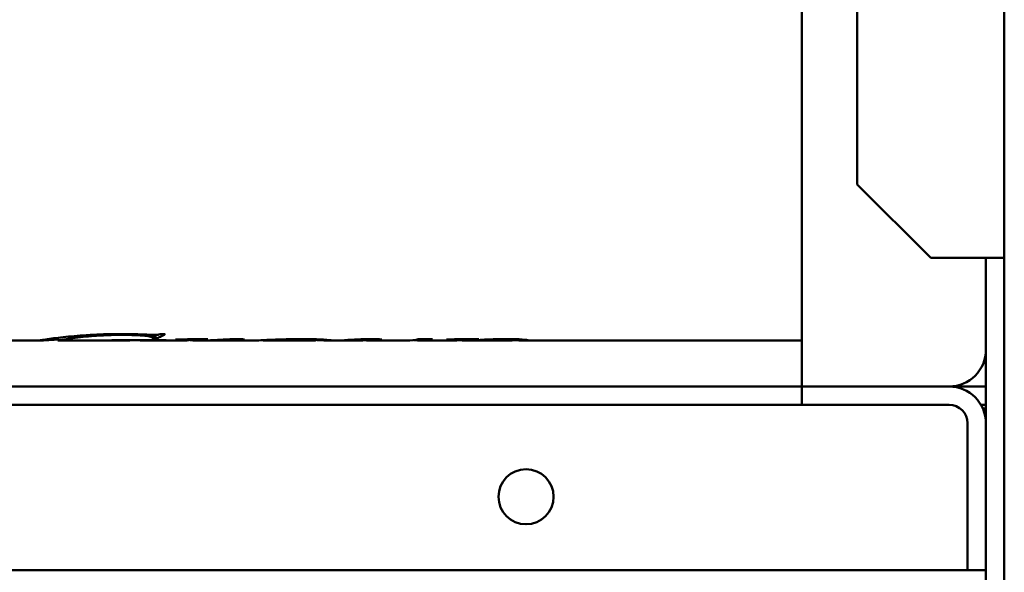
# Model space of a CAD drawing. Header units: millimetres. Extents: x 2244 to 3007, y 1348 to 2364.
# Tile 4 of 7: x 2481 to 2749, y 1571 to 1721. Entities that reach past the tile are written whole.
import ezdxf

# ---------------------------------------------------------------- set-up
doc = ezdxf.new("R2010")
doc.units = ezdxf.units.MM
doc.header["$LTSCALE"] = 12.5
doc.layers.add('Widoczne (ISO)', color=7, linetype='Continuous', lineweight=50)

msp = doc.modelspace()

# ---------------------------------------------------------------- linework, layer by layer
at = {"layer": 'Widoczne (ISO)'}
for p, q in [((2693.5, 1621.25), (2693.5, 1961.25)), ((2708.5, 1906.25), (2708.5, 1676.25)), ((2748.5, 1851.25), (2748.5, 1396.25)), ((2708.5, 1676.25), (2728.5, 1656.25)), ((2728.5, 1656.25), (2748.5, 1656.25)), ((2743.5, 1566.04), (2743.5, 1656.25)), ((2519.46, 1635.54), (2520.41, 1635.54)), ((2486.14, 1633.75), (2458.46, 1633.75)), ((2486.06, 1633.76), (2486.06, 1633.76)), ((2491.26, 1634.51), (2491.26, 1633.75)), ((2510.41, 1633.75), (2491.3, 1633.75)), ((2506.61, 1633.82), (2505.9, 1633.82)), ((2506.18, 1633.85), (2520.71, 1633.85)), ((2510.13, 1633.85), (2510.13, 1633.8)), ((2510.79, 1633.85), (2510.79, 1633.77)), ((2525.1, 1633.75), (2515.03, 1633.75)), ((2517.81, 1634.27), (2516.87, 1634.27)), ((2517.1, 1635.29), (2517.1, 1634.52)), ((2517.81, 1635.3), (2517.81, 1634.27)), ((2520.45, 1633.85), (2520.45, 1633.82)), ((2523.51, 1634.07), (2523.51, 1634.01)), ((2526.71, 1634.1), (2526.71, 1634)), ((2527.08, 1634.1), (2527.08, 1633.95)), ((2528.41, 1634.12), (2528.41, 1633.75)), ((2529.12, 1633.75), (2528.75, 1633.75)), ((2543.46, 1633.75), (2530.39, 1633.75)), ((2534.18, 1633.91), (2534.18, 1633.84)), ((2537.75, 1634.1), (2537.75, 1633.89)), ((2541.07, 1634.15), (2541.07, 1633.87)), ((2560.7, 1633.75), (2547.99, 1633.75)), ((2561.37, 1634.11), (2561.37, 1633.83)), ((2572.61, 1633.75), (2565.23, 1633.75)), ((2569.95, 1633.9), (2569.95, 1633.84)), ((2575.01, 1634.13), (2575.01, 1633.94)), ((2585.05, 1633.75), (2576.74, 1633.75)), ((2586.17, 1633.76), (2586.17, 1633.75)), ((2589.19, 1634.12), (2593.11, 1634.12)), ((2598.52, 1633.75), (2589.85, 1633.75)), ((2596.88, 1634.07), (2596.88, 1634.01)), ((2600.6, 1634.11), (2600.6, 1633.94)), ((2614.05, 1633.75), (2602.54, 1633.75)), ((2603.98, 1634.15), (2603.98, 1633.85)), ((2614.82, 1634.15), (2614.82, 1633.83)), ((2693.5, 1633.75), (2618.21, 1633.75)), ((2693.5, 1621.25), (2251.5, 1621.25)), ((2693.5, 1621.25), (2697.33, 1621.25)), ((2693.5, 1621.25), (2693.5, 1616.25)), ((2720.58, 1621.25), (2697.33, 1621.25)), ((2720.58, 1621.25), (2727.65, 1621.25)), ((2727.65, 1621.25), (2733.5, 1621.25)), ((2743.5, 1621.25), (2733.5, 1621.25)), ((2693.5, 1616.25), (2248.5, 1616.25)), ((2696.43, 1616.25), (2693.5, 1616.25)), ((2696.43, 1616.25), (2720.58, 1616.25)), ((2727.65, 1616.25), (2720.58, 1616.25)), ((2733.5, 1616.25), (2727.65, 1616.25)), ((2743.5, 1616.25), (2742.16, 1616.25)), ((2742.67, 1615.25), (2743.5, 1615.25)), ((2738.5, 1611.25), (2738.5, 1581.25)), ((2738.5, 1571.25), (2738.5, 1581.25)), ((2738.5, 1571.25), (2248.5, 1571.25)), ((2738.5, 1571.25), (2743.5, 1571.25))]:
    msp.add_line(p, q, dxfattribs=at)
msp.add_circle((2618.5, 1591.25), 7.5, dxfattribs=at)
for centre, radius, start, end in [((2733.5, 1631.25), 10, 270, 0), ((2733.5, 1611.25), 10, 0, 90), ((2733.5, 1611.25), 5, 0, 90)]:
    msp.add_arc(centre, radius, start, end, dxfattribs=at)
for centre, major_axis, ratio, start_param, end_param in [((2506.04, 1804.01), (-1.56, -170.26), 0.273644, 0.030382, 0.036496), ((2520.58, 1801.58), (-1.39, -167.82), 0.247969, 0.030214, 0.036371), ((2527.58, 7719.39), (2337.54, 5633.5), 0.984749, 3.539645, 3.541112), ((2523.34, 1812.17), (3.91, -178.41), 0.342041, 6.216466, 6.222092), ((2569.55, 2101.03), (23.28, -466.89), 0.813785, 6.220937, 6.223042), ((2588.89, 1803.48), (-2.93, -169.73), 0.26818, 0.057702, 0.070821), ((2601.28, 8742.77), (2949.7, 6486.11), 0.986572, 3.5729, 3.57415), ((2596.88, 1791.25), (0.01, -157.5), 0.000972, 6.218962, 6.225316)]:
    msp.add_ellipse(centre, major_axis=major_axis, ratio=ratio, start_param=start_param, end_param=end_param, dxfattribs=at)
for points, knots in [([(2498.9, 1635.22), (2500.42, 1635.32), (2502, 1635.4), (2505.27, 1635.51), (2506.92, 1635.54), (2508.6, 1635.54)], [-1.007271, -1.007271, -1.007271, -1.007271, -0.501692, -0.501692, 0, 0, 0, 0]), ([(2508.6, 1635.54), (2509.79, 1635.54), (2510.99, 1635.53), (2513.28, 1635.47), (2514.36, 1635.42), (2515.4, 1635.36)], [-0.6978343, -0.6978343, -0.6978343, -0.6978343, -0.3382196, -0.3382196, 0, 0, 0, 0]), ([(2517.2, 1635.29), (2517.45, 1635.29), (2517.69, 1635.3), (2518.12, 1635.32), (2518.24, 1635.33), (2518.42, 1635.35), (2518.55, 1635.36), (2518.94, 1635.43), (2519.22, 1635.48), (2519.46, 1635.54)], [-0.2502061, -0.2502061, -0.2502061, -0.2502061, -0.2237227, -0.2237227, -0.2012068, -0.2012068, -0.1390056, -0.1390056, 0, 0, 0, 0]), ([(2520.41, 1635.54), (2519.97, 1635.27), (2519.54, 1635.02), (2518.68, 1634.6), (2518.25, 1634.42), (2517.81, 1634.27)], [-1.134393, -1.134393, -1.134393, -1.134393, -0.567197, -0.567197, 0, 0, 0, 0]), ([(2486.06, 1633.76), (2486.05, 1633.79), (2486.68, 1633.9), (2487.95, 1634.08), (2489.21, 1634.25), (2490.8, 1634.47), (2492.7, 1634.67), (2494.61, 1634.88), (2496.67, 1635.07), (2498.9, 1635.22)], [0, 0, 0, 0, 1, 1, 1, 2, 2, 2, 3, 3, 3, 3]), ([(2491.26, 1634.05), (2490.7, 1634.02), (2490.21, 1634), (2489.25, 1633.94), (2488.76, 1633.91), (2487.38, 1633.82), (2486.85, 1633.78), (2486.26, 1633.75), (2486.06, 1633.74), (2486.06, 1633.76)], [-0.8523278, -0.8523278, -0.8523278, -0.8523278, -0.7686166, -0.7686166, -0.6561312, -0.6561312, -0.4048901, -0.4048901, 0, 0, 0, 0]), ([(2495.34, 1634.42), (2494, 1634.24), (2492.97, 1634.08), (2491.58, 1633.84), (2491.26, 1633.77), (2491.26, 1633.75)], [-1.425734, -1.425734, -1.425734, -1.425734, -0.716682, -0.716682, 0, 0, 0, 0]), ([(2508.6, 1635.29), (2506.64, 1635.29), (2504.74, 1635.24), (2502.34, 1635.11), (2501.77, 1635.08), (2500.08, 1634.95), (2499.04, 1634.86), (2497.06, 1634.64), (2496.15, 1634.53), (2495.34, 1634.42)], [-1.600406, -1.600406, -1.600406, -1.600406, -1.013723, -1.013723, -0.824033, -0.824033, -0.430083, -0.430083, 0, 0, 0, 0]), ([(2517.1, 1634.52), (2517.09, 1634.69), (2516.34, 1634.87), (2514.83, 1635.03), (2513.33, 1635.2), (2511.25, 1635.29), (2508.6, 1635.29)], [0, 0, 0, 0, 1, 1, 1, 2, 2, 2, 2]), ([(2515.99, 1633.77), (2515.83, 1633.77), (2515.63, 1633.76), (2515.14, 1633.75), (2514.85, 1633.75), (2514.6, 1633.76)], [-0.4626452, -0.4626452, -0.4626452, -0.4626452, -0.2729874, -0.2729874, 0, 0, 0, 0]), ([(2520.45, 1633.82), (2519.89, 1633.82), (2519.28, 1633.82), (2518.05, 1633.81), (2517.71, 1633.81), (2517.24, 1633.8), (2516.96, 1633.79), (2516.43, 1633.78), (2516.2, 1633.78), (2515.99, 1633.77)], [-0.3171755, -0.3171755, -0.3171755, -0.3171755, -0.2731397, -0.2731397, -0.2197266, -0.2197266, -0.1156458, -0.1156458, 0, 0, 0, 0]), ([(2526.26, 1633.8), (2526.48, 1633.82), (2526.72, 1633.85), (2526.99, 1633.9), (2527.08, 1633.93), (2527.08, 1633.95)], [-0.3416239, -0.3416239, -0.3416239, -0.3416239, -0.1387615, -0.1387615, 0, 0, 0, 0]), ([(2529.12, 1633.75), (2530.25, 1633.75), (2531.47, 1633.78), (2533.89, 1633.89), (2535.23, 1633.97), (2536.66, 1634.04)], [-1.194466, -1.194466, -1.194466, -1.194466, -0.559665, -0.559665, 0, 0, 0, 0]), ([(2534.18, 1633.84), (2533.4, 1633.81), (2532.64, 1633.78), (2531.18, 1633.75), (2530.45, 1633.75), (2529.75, 1633.75)], [-0.7986701, -0.7986701, -0.7986701, -0.7986701, -0.435772, -0.435772, -0.0418798, -0.0418798, -0.0418798, -0.0418798]), ([(2536.21, 1633.92), (2535.96, 1633.91), (2535.67, 1633.9), (2534.95, 1633.87), (2534.53, 1633.85), (2534.18, 1633.84)], [-0.3003884, -0.3003884, -0.3003884, -0.3003884, -0.1695212, -0.1695212, 0, 0, 0, 0]), ([(2536.66, 1634.04), (2537.24, 1634.07), (2537.91, 1634.11), (2538.83, 1634.14), (2539.11, 1634.15), (2539.61, 1634.16), (2539.85, 1634.16), (2540.09, 1634.16)], [-0.383018, -0.383018, -0.383018, -0.383018, -0.1581064, -0.1581064, -0.0715806, -0.0715806, 0, 0, 0, 0]), ([(2539.3, 1633.83), (2538.9, 1633.83), (2538.56, 1633.83), (2538.28, 1633.84), (2538, 1633.85), (2537.83, 1633.86), (2537.75, 1633.89)], [0, 0, 0, 0, 1, 1, 1, 2, 2, 2, 2]), ([(2540.09, 1634.16), (2540.66, 1634.16), (2541.12, 1634.15), (2541.45, 1634.13), (2541.78, 1634.1), (2541.95, 1634.07), (2541.95, 1634.03)], [0, 0, 0, 0, 1, 1, 1, 2, 2, 2, 2]), ([(2543.46, 1633.75), (2544.05, 1633.75), (2544.86, 1633.78), (2546.03, 1633.82), (2546.69, 1633.85), (2548.17, 1633.92), (2548.98, 1633.95), (2550.58, 1634.01), (2551.3, 1634.04), (2552.82, 1634.09), (2553.82, 1634.11), (2555.81, 1634.15), (2556.78, 1634.16), (2557.76, 1634.16)], [-1.481704, -1.481704, -1.481704, -1.481704, -1.257039, -1.257039, -1.03097, -1.03097, -0.807546, -0.807546, -0.617893, -0.617893, -0.295534, -0.295534, 0, 0, 0, 0]), ([(2557.13, 1634.07), (2556.49, 1634.07), (2555.87, 1634.06), (2554.62, 1634.03), (2554.03, 1634.01), (2552.12, 1633.93), (2551.01, 1633.86), (2550.01, 1633.81), (2549.88, 1633.81), (2548.86, 1633.76), (2548.13, 1633.74), (2547.2, 1633.77), (2546.96, 1633.8), (2546.94, 1633.86)], [-2.185408, -2.185408, -2.185408, -2.185408, -1.967325, -1.967325, -1.732571, -1.732571, -1.146572, -1.146572, -1.063564, -1.063564, -0.512486, -0.512486, -0.016151, -0.016151, -0.016151, -0.016151]), ([(2561.37, 1633.83), (2561.37, 1633.88), (2560.98, 1633.95), (2560.2, 1633.99), (2559.41, 1634.04), (2558.39, 1634.07), (2557.13, 1634.07)], [0, 0, 0, 0, 1, 1, 1, 2, 2, 2, 2]), ([(2557.76, 1634.16), (2560.05, 1634.16), (2561.93, 1634.1), (2563.4, 1634.02), (2564.87, 1633.93), (2565.6, 1633.84), (2565.6, 1633.79)], [0, 0, 0, 0, 1, 1, 1, 2, 2, 2, 2]), ([(2565.6, 1633.79), (2565.61, 1633.75), (2565.38, 1633.74), (2564.43, 1633.76), (2563.68, 1633.8), (2562.48, 1633.87), (2561.95, 1633.9), (2561.37, 1633.93)], [-1.673383, -1.673383, -1.673383, -1.673383, -1.4570814, -1.4570814, -1.2061042, -1.2061042, -1.0462697, -1.0462697, -1.0462697, -1.0462697]), ([(2569.15, 1633.86), (2569.8, 1633.89), (2570.52, 1633.94), (2572.01, 1634.02), (2572.77, 1634.05), (2573.6, 1634.09)], [-0.6293595, -0.6293595, -0.6293595, -0.6293595, -0.2915637, -0.2915637, 0, 0, 0, 0]), ([(2574.18, 1633.98), (2573.74, 1633.98), (2573.31, 1633.98), (2572.88, 1633.96), (2572.45, 1633.95), (2571.47, 1633.9), (2569.95, 1633.84)], [0, 0, 0, 0, 1, 1, 1, 2, 2, 2, 2]), ([(2572.61, 1633.75), (2572.64, 1633.75), (2572.67, 1633.75), (2573.15, 1633.75), (2573.59, 1633.77), (2574.04, 1633.81)], [-0.4494199, -0.4494199, -0.4494199, -0.4494199, -0.4210019, -0.4210019, 0, 0, 0, 0]), ([(2574.04, 1633.81), (2574.29, 1633.83), (2574.57, 1633.86), (2574.91, 1633.91), (2575.01, 1633.93), (2575.01, 1633.94)], [-0.1921583, -0.1921583, -0.1921583, -0.1921583, -0.0800237, -0.0800237, 0, 0, 0, 0]), ([(2575.01, 1633.94), (2575.01, 1633.95), (2574.92, 1633.96), (2574.75, 1633.97), (2574.58, 1633.98), (2574.39, 1633.98), (2574.18, 1633.98)], [0, 0, 0, 0, 1, 1, 1, 2, 2, 2, 2]), ([(2578.07, 1633.8), (2577.6, 1633.76), (2577.13, 1633.75), (2576.19, 1633.75), (2575.72, 1633.77), (2575.25, 1633.81)], [-0.8709882, -0.8709882, -0.8709882, -0.8709882, -0.4354941, -0.4354941, 0, 0, 0, 0]), ([(2576.92, 1634.16), (2577.1, 1634.16), (2577.27, 1634.16), (2577.61, 1634.16), (2577.77, 1634.15), (2578.24, 1634.14), (2578.46, 1634.12), (2578.83, 1634.1), (2579, 1634.08), (2579.22, 1634.04), (2579.27, 1634.02), (2579.27, 1634)], [-0.3365454, -0.3365454, -0.3365454, -0.3365454, -0.3021079, -0.3021079, -0.2695645, -0.2695645, -0.2021993, -0.2021993, -0.1029119, -0.1029119, 0, 0, 0, 0]), ([(2579.27, 1634), (2579.27, 1633.97), (2579.13, 1633.93), (2578.73, 1633.86), (2578.39, 1633.82), (2578.07, 1633.8)], [-0.5020538, -0.5020538, -0.5020538, -0.5020538, -0.3020071, -0.3020071, 0, 0, 0, 0]), ([(2585.04, 1633.75), (2585.14, 1633.75), (2585.24, 1633.75), (2585.34, 1633.75), (2586.37, 1633.76), (2587.45, 1633.78), (2588.59, 1633.99)], [2.905979, 2.905979, 2.905979, 2.905979, 3, 3, 3, 4, 4, 4, 4]), ([(2600.6, 1633.94), (2600.6, 1633.97), (2600.47, 1633.99), (2600.2, 1634), (2599.93, 1634.02), (2599.52, 1634.02), (2598.97, 1634.02)], [0, 0, 0, 0, 1, 1, 1, 2, 2, 2, 2]), ([(2600, 1633.83), (2600.15, 1633.85), (2600.33, 1633.88), (2600.54, 1633.92), (2600.6, 1633.94), (2600.6, 1633.94)], [-0.1379099, -0.1379099, -0.1379099, -0.1379099, -0.0575113, -0.0575113, 0, 0, 0, 0]), ([(2611.61, 1634.02), (2609.72, 1634.02), (2607.85, 1633.94), (2606.01, 1633.86), (2604.16, 1633.78), (2602.82, 1633.73), (2601.98, 1633.76)], [0, 0, 0, 0, 1, 1, 1, 2, 2, 2, 2]), ([(2603.98, 1633.85), (2605.84, 1633.92), (2607.51, 1634.02), (2608.98, 1634.08), (2610.44, 1634.13), (2611.95, 1634.17), (2613.49, 1634.17)], [0, 0, 0, 0, 1, 1, 1, 2, 2, 2, 2]), ([(2614.82, 1633.83), (2614.81, 1633.85), (2614.74, 1633.87), (2614.32, 1633.93), (2614.01, 1633.95), (2613.56, 1633.97), (2613.22, 1633.99), (2612.63, 1634.01), (2612.43, 1634.01), (2612.03, 1634.02), (2611.82, 1634.02), (2611.61, 1634.02)], [-0.3923641, -0.3923641, -0.3923641, -0.3923641, -0.3297152, -0.3297152, -0.259636, -0.259636, -0.1251649, -0.1251649, -0.0630264, -0.0630264, 0, 0, 0, 0]), ([(2613.49, 1634.17), (2615.02, 1634.17), (2616.32, 1634.12), (2617.41, 1634.04), (2618.5, 1633.97), (2619.05, 1633.89), (2619.05, 1633.83)], [0, 0, 0, 0, 1, 1, 1, 2, 2, 2, 2]), ([(2619.05, 1633.83), (2619.05, 1633.76), (2618.63, 1633.74), (2617.14, 1633.76), (2616.05, 1633.81), (2614.82, 1633.87)], [-4.659071, -4.659071, -4.659071, -4.659071, -3.13238, -3.13238, -1.54965, -1.54965, -1.54965, -1.54965])]:
    msp.add_open_spline(points, degree=3, knots=knots, dxfattribs=at)
for points in [[(2515.4, 1635.36), (2516.22, 1635.31), (2516.82, 1635.29), (2517.2, 1635.29)], [(2491.26, 1633.75), (2491.26, 1633.75), (2491.27, 1633.75), (2491.3, 1633.75)], [(2510.13, 1633.8), (2509.41, 1633.81), (2508.23, 1633.82), (2506.61, 1633.82)], [(2510.79, 1633.77), (2510.79, 1633.78), (2510.57, 1633.79), (2510.13, 1633.8)], [(2510.41, 1633.75), (2510.66, 1633.75), (2510.79, 1633.76), (2510.79, 1633.77)], [(2514.6, 1633.76), (2514.2, 1633.77), (2513.8, 1633.8), (2513.4, 1633.85)], [(2516.87, 1634.27), (2517.02, 1634.37), (2517.1, 1634.46), (2517.1, 1634.52)], [(2525.4, 1634.02), (2525.05, 1634.02), (2524.42, 1634.02), (2523.51, 1634.01)], [(2525.1, 1633.75), (2525.49, 1633.75), (2525.87, 1633.77), (2526.26, 1633.8)], [(2526.71, 1634), (2526.37, 1634.01), (2525.93, 1634.02), (2525.4, 1634.02)], [(2527.08, 1633.95), (2527.08, 1633.97), (2526.96, 1633.99), (2526.71, 1634)], [(2527.67, 1633.84), (2527.44, 1633.86), (2527.21, 1633.88), (2526.99, 1633.91)], [(2528.41, 1633.79), (2528.13, 1633.8), (2527.89, 1633.82), (2527.67, 1633.84)], [(2532, 1634.16), (2530.8, 1633.86), (2529.6, 1633.72), (2528.41, 1633.75)], [(2529.26, 1633.76), (2529.26, 1633.76), (2529.26, 1633.76), (2529.26, 1633.76)], [(2537.03, 1633.93), (2536.73, 1633.93), (2536.45, 1633.92), (2536.21, 1633.92)], [(2537.52, 1633.92), (2537.39, 1633.92), (2537.23, 1633.93), (2537.03, 1633.93)], [(2537.75, 1633.89), (2537.71, 1633.9), (2537.64, 1633.91), (2537.52, 1633.92)], [(2541.07, 1633.87), (2540.67, 1633.84), (2540.08, 1633.83), (2539.3, 1633.83)], [(2541.95, 1634.03), (2541.95, 1633.96), (2541.66, 1633.91), (2541.07, 1633.87)], [(2560.7, 1633.75), (2561.14, 1633.75), (2561.37, 1633.78), (2561.37, 1633.83)], [(2573.6, 1634.09), (2574.81, 1634.13), (2575.91, 1634.16), (2576.92, 1634.16)], [(2575.25, 1633.81), (2575.05, 1633.83), (2574.84, 1633.85), (2574.65, 1633.87)], [(2586.17, 1633.75), (2585.97, 1633.75), (2585.78, 1633.75), (2585.59, 1633.75)], [(2588.4, 1633.82), (2588.24, 1633.84), (2588.06, 1633.86), (2587.9, 1633.89)], [(2593.11, 1634.12), (2591.54, 1633.76), (2589.97, 1633.66), (2588.4, 1633.82)], [(2598.97, 1634.02), (2598.47, 1634.02), (2597.78, 1634.02), (2596.88, 1634.01)], [(2598.52, 1633.75), (2599.01, 1633.75), (2599.51, 1633.78), (2600, 1633.83)], [(2601.98, 1633.76), (2601.47, 1633.77), (2600.96, 1633.82), (2600.45, 1633.9)], [(2605.69, 1634.17), (2605.12, 1634.02), (2604.55, 1633.91), (2603.98, 1633.85)], [(2614.05, 1633.75), (2614.56, 1633.75), (2614.82, 1633.78), (2614.82, 1633.83)]]:
    msp.add_open_spline(points, degree=3, dxfattribs=at)

doc.saveas('drawing.dxf')
